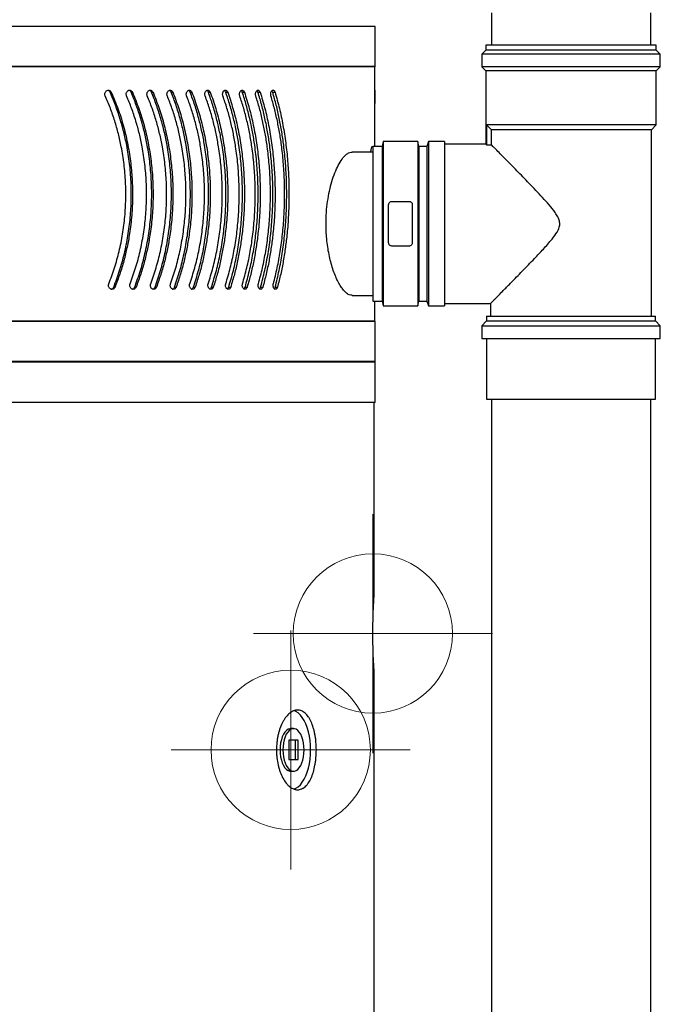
# Model space of a CAD drawing. Header units: millimetres. Extents: x -4127 to -3135, y -2875 to -899.
# Tile 3 of 7: x -3631 to -3229, y -1887 to -1269. Entities that reach past the tile are written whole.
import ezdxf

# ---------------------------------------------------------------- set-up
doc = ezdxf.new("R2010")
doc.units = ezdxf.units.MM
doc.header["$PDSIZE"] = -1

# ---------------------------------------------------------------- blocks, each defined once
blk = doc.blocks.new('Block4')
at = {"color": 7, "linetype": 'Continuous', "lineweight": 0}
for p, q in [((-6347.6, -1580.34), (-6347.6, -1730.34)), ((-6422.6, -1655.34), (-6272.6, -1655.34))]:
    blk.add_line(p, q, dxfattribs=at)
blk.add_circle((-6347.6, -1655.34), 50, dxfattribs=at)
blk.add_point((-6347.6, -1655.34), dxfattribs=at)
blk = doc.blocks.new('Block5')
at = {"color": 7, "linetype": 'Continuous'}
blk.add_blockref('Block4', (6347.6, 1655.34), dxfattribs=at)

msp = doc.modelspace()

# ---------------------------------------------------------------- linework, layer by layer
at = {"color": 7, "linetype": 'Continuous', "lineweight": 30}
for p, q in [((-3334.75, -1265.08), (-3334.75, -1285.32)), ((-3234.75, -1285.32), (-3234.75, -1265.08)), ((-3407.75, -1273.48), (-4126.75, -1273.48)), ((-3407.75, -1298.68), (-3407.75, -1273.48)), ((-3338.25, -1288.32), (-3340.75, -1290.82)), ((-3340.75, -1290.82), (-3340.75, -1298.82)), ((-3284.75, -1290.82), (-3340.75, -1290.82)), ((-3338.25, -1285.32), (-3338.25, -1288.32)), ((-3284.75, -1285.32), (-3338.25, -1285.32)), ((-3284.75, -1288.32), (-3338.25, -1288.32)), ((-3231.25, -1285.32), (-3284.75, -1285.32)), ((-3231.25, -1288.32), (-3284.75, -1288.32)), ((-3228.75, -1290.82), (-3284.75, -1290.82)), ((-3231.25, -1288.32), (-3231.25, -1285.32)), ((-3228.75, -1290.82), (-3231.25, -1288.32)), ((-3228.75, -1298.82), (-3228.75, -1290.82)), ((-3407.75, -1298.68), (-4126.75, -1298.68)), ((-3407.95, -1298.88), (-4126.55, -1298.88)), ((-3407.95, -1298.88), (-3407.75, -1298.68)), ((-3407.95, -1316.3), (-3407.95, -1298.88)), ((-3340.75, -1298.82), (-3338.25, -1301.32)), ((-3284.75, -1298.82), (-3340.75, -1298.82)), ((-3338.25, -1301.32), (-3338.25, -1347.39)), ((-3284.75, -1301.32), (-3338.25, -1301.32)), ((-3228.75, -1298.82), (-3284.75, -1298.82)), ((-3231.25, -1301.32), (-3284.75, -1301.32)), ((-3231.25, -1301.32), (-3228.75, -1298.82)), ((-3231.25, -1335.32), (-3231.25, -1301.32)), ((-3574.03, -1314.84), (-3573.27, -1314.84)), ((-3560.82, -1314.84), (-3559.97, -1314.84)), ((-3548.02, -1314.84), (-3547.09, -1314.84)), ((-3535.66, -1314.84), (-3534.65, -1314.84)), ((-3523.76, -1314.84), (-3522.67, -1314.84)), ((-3512.34, -1314.84), (-3511.18, -1314.84)), ((-3501.43, -1314.84), (-3500.2, -1314.84)), ((-3491.05, -1314.84), (-3489.75, -1314.84)), ((-3481.22, -1314.84), (-3479.85, -1314.84)), ((-3471.96, -1314.84), (-3470.52, -1314.84)), ((-3407.95, -1314.84), (-3407.97, -1321.78)), ((-3407.95, -1348.82), (-3407.95, -1328.3)), ((-3231.25, -1335.32), (-3337.72, -1335.32)), ((-3337.72, -1335.32), (-3334.69, -1338.32)), ((-3337.72, -1335.32), (-3337.72, -1347.88)), ((-3234.25, -1338.32), (-3334.69, -1338.32)), ((-3334.69, -1347.88), (-3334.69, -1338.32)), ((-3234.25, -1338.32), (-3231.25, -1335.32)), ((-3234.25, -1455.32), (-3234.25, -1338.32)), ((-3402.72, -1345.82), (-3403.25, -1348.82)), ((-3380.87, -1345.82), (-3402.72, -1345.82)), ((-3402.72, -1345.82), (-3402.72, -1448.82)), ((-3380.34, -1348.82), (-3380.87, -1345.82)), ((-3380.87, -1345.82), (-3380.87, -1448.82)), ((-3374.25, -1345.82), (-3375.34, -1348.82)), ((-3364.25, -1345.82), (-3374.25, -1345.82)), ((-3374.25, -1345.82), (-3374.25, -1448.82)), ((-3364.25, -1345.82), (-3364.25, -1448.82)), ((-3409.25, -1352.32), (-3422.16, -1352.32)), ((-3409.25, -1349.07), (-3409.66, -1349.07)), ((-3403.25, -1348.82), (-3409.25, -1348.82)), ((-3409.25, -1348.82), (-3409.25, -1445.82)), ((-3403.25, -1348.82), (-3403.25, -1445.82)), ((-3375.34, -1348.82), (-3380.34, -1348.82)), ((-3380.34, -1348.82), (-3380.34, -1445.82)), ((-3375.34, -1348.82), (-3375.34, -1445.82)), ((-3338.18, -1347.32), (-3364.25, -1347.32)), ((-3337.72, -1347.88), (-3334.69, -1347.88)), ((-3397.22, -1383.32), (-3386.37, -1383.32)), ((-3399.22, -1409.32), (-3399.22, -1385.32)), ((-3384.37, -1385.32), (-3384.37, -1409.32)), ((-3386.37, -1411.32), (-3397.22, -1411.32)), ((-3571.71, -1437.06), (-3570.94, -1437.06)), ((-3558.57, -1437.06), (-3557.72, -1437.06)), ((-3545.84, -1437.06), (-3544.92, -1437.06)), ((-3533.56, -1437.06), (-3532.55, -1437.06)), ((-3521.74, -1437.06), (-3520.65, -1437.06)), ((-3510.41, -1437.06), (-3509.25, -1437.06)), ((-3499.59, -1437.06), (-3498.36, -1437.06)), ((-3489.3, -1437.06), (-3488, -1437.06)), ((-3479.57, -1437.06), (-3478.19, -1437.06)), ((-3470.41, -1437.06), (-3468.97, -1437.06)), ((-3422.16, -1442.32), (-3409.25, -1442.32)), ((-3409.25, -1445.82), (-3403.25, -1445.82)), ((-3407.95, -1458.48), (-3407.95, -1445.82)), ((-3403.25, -1445.82), (-3402.72, -1448.82)), ((-3380.87, -1448.82), (-3380.34, -1445.82)), ((-3380.34, -1445.82), (-3375.34, -1445.82)), ((-3375.34, -1445.82), (-3374.25, -1448.82)), ((-3402.72, -1448.82), (-3380.87, -1448.82)), ((-3374.25, -1448.82), (-3364.25, -1448.82)), ((-3364.25, -1447.32), (-3335.16, -1447.32)), ((-3335.25, -1447.23), (-3335.25, -1455.32)), ((-3337.75, -1455.32), (-3337.75, -1458.32)), ((-3337.75, -1455.32), (-3231.75, -1455.32)), ((-3231.75, -1458.32), (-3231.75, -1455.32)), ((-3407.75, -1458.68), (-4126.75, -1458.68)), ((-3407.95, -1458.48), (-4126.55, -1458.48)), ((-3407.75, -1458.68), (-3407.95, -1458.48)), ((-3407.75, -1483.88), (-3407.75, -1458.68)), ((-3337.75, -1458.32), (-3340.75, -1461.32)), ((-3340.75, -1461.32), (-3340.75, -1469.32)), ((-3340.75, -1461.32), (-3228.75, -1461.32)), ((-3337.75, -1458.32), (-3231.75, -1458.32)), ((-3228.75, -1461.32), (-3231.75, -1458.32)), ((-3228.75, -1469.32), (-3228.75, -1461.32)), ((-3340.75, -1469.32), (-3228.75, -1469.32)), ((-3337.75, -1469.32), (-3337.75, -1507.32)), ((-3231.75, -1507.32), (-3231.75, -1469.32)), ((-3407.75, -1483.88), (-4126.75, -1483.88)), ((-3407.75, -1484.28), (-4126.75, -1484.28)), ((-3407.95, -1484.08), (-4126.55, -1484.08)), ((-3407.95, -1484.08), (-3407.75, -1483.88)), ((-3407.75, -1484.28), (-3407.95, -1484.08)), ((-3407.75, -1509.48), (-3407.75, -1484.28)), ((-3337.75, -1507.32), (-3231.75, -1507.32)), ((-3334.75, -1507.32), (-3334.75, -2479.12)), ((-3234.75, -2479.12), (-3234.75, -1507.32)), ((-3407.75, -1509.48), (-4126.75, -1509.48)), ((-3408.25, -1629.51), (-3408.25, -1509.48)), ((-3408.25, -2369.28), (-3408.25, -1679.41)), ((-3458.95, -1714.18), (-3460.68, -1714.18)), ((-3461.95, -1721.52), (-3461.95, -1733.52)), ((-3455.95, -1721.52), (-3461.95, -1721.52)), ((-3457.68, -1733.52), (-3457.68, -1721.52)), ((-3455.95, -1733.52), (-3455.95, -1721.52)), ((-3461.95, -1733.52), (-3455.95, -1733.52)), ((-3460.68, -1740.85), (-3458.95, -1740.85))]:
    msp.add_line(p, q, dxfattribs=at)
at = {"color": 7, "linetype": 'Continuous', "lineweight": 30, "flags": 128}
for points in [[(-3448.18, -1727.52), (-3448.27, -1724.56), (-3448.53, -1721.65), (-3448.96, -1718.81), (-3449.56, -1716.1), (-3450.31, -1713.55), (-3451.21, -1711.2), (-3452.24, -1709.07), (-3453.39, -1707.21), (-3454.64, -1705.63), (-3455.98, -1704.35), (-3457.38, -1703.4), (-3458.56, -1702.88)], [(-3460.68, -1714.18), (-3461.23, -1714.23), (-3462.32, -1714.59), (-3463.36, -1715.31), (-3464.33, -1716.36), (-3465.2, -1717.71), (-3465.94, -1719.33), (-3466.54, -1721.17), (-3466.99, -1723.19), (-3467.26, -1725.32), (-3467.35, -1727.52), (-3467.26, -1729.71), (-3466.99, -1731.85), (-3466.54, -1733.87), (-3465.94, -1735.71), (-3465.2, -1737.33), (-3464.33, -1738.68), (-3463.36, -1739.73), (-3462.32, -1740.45), (-3461.23, -1740.81), (-3460.68, -1740.85)], [(-3452.28, -1727.52), (-3452.37, -1725.32), (-3452.64, -1723.19), (-3453.08, -1721.17), (-3453.69, -1719.33), (-3454.43, -1717.71), (-3455.3, -1716.36), (-3456.27, -1715.31), (-3457.31, -1714.59), (-3458.4, -1714.23), (-3459.5, -1714.23), (-3460.58, -1714.59), (-3461.63, -1715.31), (-3462.59, -1716.36), (-3463.46, -1717.71), (-3464.21, -1719.33), (-3464.81, -1721.17), (-3465.25, -1723.19), (-3465.52, -1725.32), (-3465.61, -1727.52), (-3465.52, -1729.71), (-3465.25, -1731.85), (-3464.81, -1733.87), (-3464.21, -1735.71), (-3463.46, -1737.33), (-3462.59, -1738.68), (-3461.63, -1739.73), (-3460.58, -1740.45), (-3459.5, -1740.81), (-3458.4, -1740.81), (-3457.31, -1740.45), (-3456.27, -1739.73), (-3455.3, -1738.68), (-3454.43, -1737.33), (-3453.69, -1735.71), (-3453.08, -1733.87), (-3452.64, -1731.85), (-3452.37, -1729.71), (-3452.28, -1727.52)], [(-3458.64, -1752.18), (-3457.38, -1751.63), (-3455.98, -1750.69), (-3454.64, -1749.41), (-3453.39, -1747.83), (-3452.24, -1745.96), (-3451.21, -1743.84), (-3450.31, -1741.49), (-3449.56, -1738.93), (-3448.96, -1736.22), (-3448.53, -1733.39), (-3448.27, -1730.48), (-3448.18, -1727.52)]]:
    msp.add_lwpolyline(points, dxfattribs=at)
at = {"color": 7, "linetype": 'Continuous', "lineweight": 30}
for points, knots in [([(-3577.07, -1317.16), (-3577.08, -1317.13), (-3577.21, -1316.85), (-3577.35, -1316.26), (-3577.3, -1315.42), (-3577.02, -1314.64), (-3576.53, -1314.01), (-3575.9, -1313.59), (-3575.17, -1313.45), (-3574.44, -1313.59), (-3573.79, -1314.02), (-3573.43, -1314.49), (-3573.29, -1314.79), (-3573.27, -1314.84)], [0, 0, 0, 0, 0.013574, 0.120088, 0.225389, 0.330337, 0.43593, 0.542902, 0.651474, 0.761217, 0.871139, 0.98006, 1, 1, 1, 1]), ([(-3574.03, -1314.84), (-3574.16, -1314.6), (-3574.43, -1314.13), (-3574.98, -1313.69), (-3575.38, -1313.61), (-3575.54, -1313.57)], [0, 0, 0, 0, 0.372717, 0.745201, 1, 1, 1, 1]), ([(-3571.71, -1437.06), (-3570.43, -1433.64), (-3567.86, -1426.8), (-3564.92, -1416.02), (-3562.68, -1404.88), (-3561.25, -1393.55), (-3560.62, -1382.22), (-3560.76, -1370.87), (-3561.7, -1359.45), (-3563.33, -1348.96), (-3565.41, -1339.54), (-3567.78, -1331.13), (-3570.6, -1322.85), (-3572.89, -1317.51), (-3574.03, -1314.84)], [0, 0, 0, 0, 0.088569, 0.177138, 0.268243, 0.359349, 0.447935, 0.536522, 0.627729, 0.718938, 0.788603, 0.858267, 0.929133, 1, 1, 1, 1]), ([(-3573.27, -1314.84), (-3571.85, -1318.19), (-3569.01, -1324.9), (-3565.65, -1335.55), (-3562.99, -1346.58), (-3561.13, -1357.86), (-3560.08, -1369.17), (-3559.81, -1380.56), (-3560.35, -1392.05), (-3561.59, -1402.62), (-3563.32, -1412.11), (-3565.37, -1420.58), (-3567.85, -1428.94), (-3569.91, -1434.35), (-3570.94, -1437.06)], [0, 0, 0, 0, 0.088826, 0.177651, 0.269015, 0.360379, 0.449223, 0.538068, 0.629557, 0.721047, 0.790193, 0.859339, 0.929669, 1, 1, 1, 1]), ([(-3563.67, -1317.16), (-3563.68, -1317.13), (-3563.8, -1316.85), (-3563.93, -1316.26), (-3563.89, -1315.42), (-3563.62, -1314.64), (-3563.15, -1314.01), (-3562.53, -1313.59), (-3561.82, -1313.45), (-3561.11, -1313.59), (-3560.48, -1314.02), (-3560.13, -1314.49), (-3560, -1314.79), (-3559.97, -1314.84)], [0, 0, 0, 0, 0.013573, 0.120088, 0.225389, 0.330336, 0.435931, 0.542901, 0.651474, 0.761219, 0.871139, 0.980061, 1, 1, 1, 1]), ([(-3560.82, -1314.84), (-3560.95, -1314.6), (-3561.21, -1314.13), (-3561.73, -1313.7), (-3562.1, -1313.62), (-3562.24, -1313.58)], [0, 0, 0, 0, 0.381868, 0.763497, 1, 1, 1, 1]), ([(-3558.57, -1437.06), (-3557.33, -1433.64), (-3554.84, -1426.8), (-3551.99, -1416.02), (-3549.82, -1404.88), (-3548.44, -1393.55), (-3547.83, -1382.22), (-3547.96, -1370.87), (-3548.88, -1359.45), (-3550.45, -1348.96), (-3552.46, -1339.54), (-3554.76, -1331.13), (-3557.5, -1322.85), (-3559.71, -1317.51), (-3560.82, -1314.84)], [0, 0, 0, 0, 0.088569, 0.177138, 0.268243, 0.359349, 0.447935, 0.536522, 0.627729, 0.718938, 0.788603, 0.858267, 0.929133, 1, 1, 1, 1]), ([(-3559.97, -1314.84), (-3558.6, -1318.19), (-3555.85, -1324.9), (-3552.59, -1335.55), (-3550.01, -1346.58), (-3548.22, -1357.86), (-3547.2, -1369.17), (-3546.94, -1380.56), (-3547.45, -1392.05), (-3548.66, -1402.62), (-3550.34, -1412.11), (-3552.31, -1420.58), (-3554.73, -1428.94), (-3556.72, -1434.35), (-3557.72, -1437.06)], [0, 0, 0, 0, 0.088826, 0.177651, 0.269015, 0.360379, 0.449223, 0.538068, 0.629557, 0.721047, 0.790193, 0.859339, 0.929669, 1, 1, 1, 1]), ([(-3550.67, -1317.16), (-3550.68, -1317.13), (-3550.8, -1316.85), (-3550.93, -1316.26), (-3550.88, -1315.42), (-3550.62, -1314.64), (-3550.16, -1314.01), (-3549.56, -1313.59), (-3548.88, -1313.45), (-3548.19, -1313.59), (-3547.59, -1314.02), (-3547.25, -1314.49), (-3547.12, -1314.79), (-3547.09, -1314.84)], [0, 0, 0, 0, 0.013573, 0.120088, 0.225389, 0.330336, 0.43593, 0.542901, 0.651473, 0.761217, 0.871138, 0.980059, 1, 1, 1, 1]), ([(-3548.02, -1314.84), (-3548.15, -1314.6), (-3548.4, -1314.13), (-3548.89, -1313.71), (-3549.23, -1313.63), (-3549.35, -1313.6)], [0, 0, 0, 0, 0.392115, 0.783988, 1, 1, 1, 1]), ([(-3545.84, -1437.06), (-3544.64, -1433.64), (-3542.24, -1426.8), (-3539.49, -1416.02), (-3537.4, -1404.88), (-3536.06, -1393.55), (-3535.47, -1382.22), (-3535.6, -1370.87), (-3536.48, -1359.45), (-3538, -1348.96), (-3539.95, -1339.54), (-3542.16, -1331.13), (-3544.81, -1322.85), (-3546.95, -1317.51), (-3548.02, -1314.84)], [0, 0, 0, 0, 0.088569, 0.177138, 0.268243, 0.359349, 0.447935, 0.536522, 0.627729, 0.718938, 0.788603, 0.858267, 0.929133, 1, 1, 1, 1]), ([(-3547.09, -1314.84), (-3545.76, -1318.19), (-3543.1, -1324.9), (-3539.96, -1335.55), (-3537.47, -1346.58), (-3535.73, -1357.86), (-3534.75, -1369.17), (-3534.5, -1380.56), (-3535, -1392.05), (-3536.16, -1402.62), (-3537.78, -1412.11), (-3539.69, -1420.58), (-3542.02, -1428.94), (-3543.95, -1434.35), (-3544.92, -1437.06)], [0, 0, 0, 0, 0.088826, 0.177651, 0.269015, 0.360379, 0.449224, 0.538068, 0.629557, 0.721047, 0.790193, 0.859339, 0.929669, 1, 1, 1, 1]), ([(-3538.1, -1317.16), (-3538.11, -1317.13), (-3538.23, -1316.85), (-3538.35, -1316.26), (-3538.31, -1315.42), (-3538.05, -1314.64), (-3537.61, -1314.01), (-3537.04, -1313.59), (-3536.38, -1313.45), (-3535.71, -1313.59), (-3535.13, -1314.02), (-3534.8, -1314.49), (-3534.67, -1314.79), (-3534.65, -1314.84)], [0, 0, 0, 0, 0.013574, 0.120089, 0.225389, 0.330337, 0.435931, 0.542902, 0.651475, 0.761217, 0.87114, 0.980061, 1, 1, 1, 1]), ([(-3535.66, -1314.84), (-3535.78, -1314.6), (-3536.02, -1314.14), (-3536.48, -1313.72), (-3536.8, -1313.64), (-3536.9, -1313.61)], [0, 0, 0, 0, 0.403725, 0.807194, 1, 1, 1, 1]), ([(-3533.56, -1437.06), (-3532.4, -1433.64), (-3530.09, -1426.8), (-3527.44, -1416.02), (-3525.43, -1404.88), (-3524.14, -1393.55), (-3523.58, -1382.22), (-3523.7, -1370.87), (-3524.55, -1359.45), (-3526.01, -1348.96), (-3527.88, -1339.54), (-3530.02, -1331.13), (-3532.56, -1322.85), (-3534.63, -1317.51), (-3535.66, -1314.84)], [0, 0, 0, 0, 0.088569, 0.177138, 0.268243, 0.359349, 0.447935, 0.536522, 0.627729, 0.718938, 0.788603, 0.858267, 0.929133, 1, 1, 1, 1]), ([(-3534.65, -1314.84), (-3533.37, -1318.19), (-3530.8, -1324.9), (-3527.78, -1335.55), (-3525.38, -1346.58), (-3523.71, -1357.86), (-3522.77, -1369.17), (-3522.53, -1380.56), (-3523.01, -1392.05), (-3524.12, -1402.62), (-3525.68, -1412.11), (-3527.52, -1420.58), (-3529.76, -1428.94), (-3531.62, -1434.35), (-3532.55, -1437.06)], [0, 0, 0, 0, 0.088826, 0.177651, 0.269015, 0.360379, 0.449223, 0.538068, 0.629557, 0.721047, 0.790193, 0.859339, 0.929669, 1, 1, 1, 1]), ([(-3525.99, -1317.16), (-3526, -1317.13), (-3526.11, -1316.85), (-3526.23, -1316.26), (-3526.19, -1315.42), (-3525.94, -1314.64), (-3525.52, -1314.01), (-3524.96, -1313.59), (-3524.33, -1313.45), (-3523.69, -1313.59), (-3523.13, -1314.02), (-3522.81, -1314.49), (-3522.69, -1314.79), (-3522.67, -1314.84)], [0, 0, 0, 0, 0.013574, 0.120088, 0.225389, 0.330337, 0.43593, 0.542903, 0.651473, 0.761219, 0.871138, 0.98006, 1, 1, 1, 1]), ([(-3523.76, -1314.84), (-3523.88, -1314.6), (-3524.11, -1314.14), (-3524.53, -1313.73), (-3524.82, -1313.65), (-3524.9, -1313.63)], [0, 0, 0, 0, 0.417019, 0.833784, 1, 1, 1, 1]), ([(-3521.74, -1437.06), (-3520.63, -1433.64), (-3518.41, -1426.8), (-3515.87, -1416.02), (-3513.94, -1404.88), (-3512.71, -1393.55), (-3512.17, -1382.22), (-3512.29, -1370.87), (-3513.1, -1359.45), (-3514.5, -1348.96), (-3516.29, -1339.54), (-3518.34, -1331.13), (-3520.78, -1322.85), (-3522.77, -1317.51), (-3523.76, -1314.84)], [0, 0, 0, 0, 0.088569, 0.177138, 0.268243, 0.359349, 0.447935, 0.536522, 0.627729, 0.718938, 0.788603, 0.858267, 0.929133, 1, 1, 1, 1]), ([(-3522.67, -1314.84), (-3521.44, -1318.19), (-3518.97, -1324.9), (-3516.07, -1335.55), (-3513.77, -1346.58), (-3512.18, -1357.86), (-3511.27, -1369.17), (-3511.04, -1380.56), (-3511.5, -1392.05), (-3512.57, -1402.62), (-3514.06, -1412.11), (-3515.82, -1420.58), (-3517.97, -1428.94), (-3519.76, -1434.35), (-3520.65, -1437.06)], [0, 0, 0, 0, 0.088826, 0.17765, 0.269015, 0.360378, 0.449223, 0.538068, 0.629557, 0.721047, 0.790193, 0.859339, 0.929669, 1, 1, 1, 1]), ([(-3514.36, -1317.16), (-3514.37, -1317.13), (-3514.47, -1316.85), (-3514.59, -1316.26), (-3514.55, -1315.42), (-3514.31, -1314.64), (-3513.91, -1314.01), (-3513.38, -1313.59), (-3512.77, -1313.45), (-3512.16, -1313.59), (-3511.62, -1314.02), (-3511.32, -1314.49), (-3511.2, -1314.79), (-3511.18, -1314.84)], [0, 0, 0, 0, 0.013575, 0.120089, 0.225389, 0.330336, 0.435931, 0.542902, 0.651475, 0.761218, 0.871137, 0.98006, 1, 1, 1, 1]), ([(-3512.34, -1314.84), (-3512.45, -1314.6), (-3512.68, -1314.14), (-3513.07, -1313.74), (-3513.32, -1313.67), (-3513.38, -1313.65)], [0, 0, 0, 0, 0.435105, 0.869931, 1, 1, 1, 1]), ([(-3510.41, -1437.06), (-3509.35, -1433.64), (-3507.22, -1426.8), (-3504.8, -1416.02), (-3502.96, -1404.88), (-3501.78, -1393.55), (-3501.27, -1382.22), (-3501.38, -1370.87), (-3502.16, -1359.45), (-3503.49, -1348.96), (-3505.2, -1339.54), (-3507.16, -1331.13), (-3509.49, -1322.85), (-3511.39, -1317.51), (-3512.34, -1314.84)], [0, 0, 0, 0, 0.088569, 0.177138, 0.268243, 0.359349, 0.447935, 0.536522, 0.627729, 0.718938, 0.788603, 0.858267, 0.929133, 1, 1, 1, 1]), ([(-3511.18, -1314.84), (-3510, -1318.19), (-3507.64, -1324.9), (-3504.86, -1335.55), (-3502.67, -1346.58), (-3501.15, -1357.86), (-3500.29, -1369.17), (-3500.07, -1380.56), (-3500.5, -1392.05), (-3501.52, -1402.62), (-3502.95, -1412.11), (-3504.63, -1420.58), (-3506.68, -1428.94), (-3508.39, -1434.35), (-3509.25, -1437.06)], [0, 0, 0, 0, 0.088826, 0.17765, 0.269015, 0.360378, 0.449223, 0.538068, 0.629557, 0.721047, 0.790193, 0.859339, 0.929669, 1, 1, 1, 1]), ([(-3503.23, -1317.16), (-3503.24, -1317.13), (-3503.34, -1316.85), (-3503.45, -1316.26), (-3503.41, -1315.42), (-3503.19, -1314.64), (-3502.8, -1314.01), (-3502.29, -1313.59), (-3501.71, -1313.45), (-3501.13, -1313.59), (-3500.61, -1314.02), (-3500.33, -1314.49), (-3500.22, -1314.79), (-3500.2, -1314.84)], [0, 0, 0, 0, 0.013574, 0.120089, 0.22539, 0.330338, 0.435932, 0.542902, 0.651473, 0.761217, 0.871139, 0.980062, 1, 1, 1, 1]), ([(-3501.43, -1314.84), (-3501.54, -1314.6), (-3501.75, -1314.14), (-3502.1, -1313.76), (-3502.31, -1313.69), (-3502.33, -1313.68)], [0, 0, 0, 0, 0.4672138, 0.9341354, 1, 1, 1, 1]), ([(-3499.59, -1437.06), (-3498.58, -1433.64), (-3496.55, -1426.8), (-3494.25, -1416.02), (-3492.5, -1404.88), (-3491.38, -1393.55), (-3490.89, -1382.22), (-3491, -1370.87), (-3491.74, -1359.45), (-3493, -1348.96), (-3494.63, -1339.54), (-3496.49, -1331.13), (-3498.71, -1322.85), (-3500.53, -1317.51), (-3501.43, -1314.84)], [0, 0, 0, 0, 0.088569, 0.177138, 0.268243, 0.359349, 0.447935, 0.536522, 0.627729, 0.718938, 0.788603, 0.858267, 0.929133, 1, 1, 1, 1]), ([(-3500.2, -1314.84), (-3499.07, -1318.19), (-3496.82, -1324.9), (-3494.18, -1335.55), (-3492.09, -1346.58), (-3490.65, -1357.86), (-3489.83, -1369.17), (-3489.62, -1380.56), (-3490.03, -1392.05), (-3491, -1402.62), (-3492.36, -1412.11), (-3493.96, -1420.58), (-3495.91, -1428.94), (-3497.54, -1434.35), (-3498.36, -1437.06)], [0, 0, 0, 0, 0.088826, 0.177651, 0.269015, 0.360379, 0.449224, 0.538068, 0.629557, 0.721047, 0.790193, 0.859339, 0.929669, 1, 1, 1, 1]), ([(-3492.63, -1317.16), (-3492.64, -1317.13), (-3492.73, -1316.85), (-3492.84, -1316.26), (-3492.8, -1315.42), (-3492.59, -1314.64), (-3492.22, -1314.01), (-3491.73, -1313.59), (-3491.18, -1313.45), (-3490.63, -1313.59), (-3490.14, -1314.02), (-3489.87, -1314.49), (-3489.76, -1314.79), (-3489.75, -1314.84)], [0, 0, 0, 0, 0.013574, 0.120089, 0.22539, 0.330338, 0.435932, 0.542901, 0.651475, 0.761217, 0.871138, 0.98006, 1, 1, 1, 1]), ([(-3491.05, -1314.84), (-3491.15, -1314.6), (-3491.35, -1314.12), (-3491.66, -1313.85), (-3491.82, -1313.72)], [0, 0, 0, 0, 0.506622, 1, 1, 1, 1]), ([(-3489.3, -1437.06), (-3488.34, -1433.64), (-3486.42, -1426.8), (-3484.24, -1416.02), (-3482.59, -1404.88), (-3481.53, -1393.55), (-3481.07, -1382.22), (-3481.17, -1370.87), (-3481.87, -1359.45), (-3483.06, -1348.96), (-3484.6, -1339.54), (-3486.37, -1331.13), (-3488.47, -1322.85), (-3490.19, -1317.51), (-3491.05, -1314.84)], [0, 0, 0, 0, 0.088569, 0.177138, 0.268243, 0.359349, 0.447935, 0.536522, 0.627729, 0.718938, 0.788602, 0.858267, 0.929133, 1, 1, 1, 1]), ([(-3489.75, -1314.84), (-3488.68, -1318.19), (-3486.54, -1324.9), (-3484.04, -1335.55), (-3482.07, -1346.58), (-3480.7, -1357.86), (-3479.93, -1369.17), (-3479.73, -1380.56), (-3480.12, -1392.05), (-3481.03, -1402.62), (-3482.31, -1412.11), (-3483.83, -1420.58), (-3485.68, -1428.94), (-3487.22, -1434.35), (-3488, -1437.06)], [0, 0, 0, 0, 0.088826, 0.177651, 0.269015, 0.360379, 0.449223, 0.538068, 0.629557, 0.721047, 0.790193, 0.859339, 0.929669, 1, 1, 1, 1]), ([(-3482.57, -1317.16), (-3482.58, -1317.13), (-3482.67, -1316.85), (-3482.77, -1316.26), (-3482.73, -1315.42), (-3482.53, -1314.64), (-3482.18, -1314.01), (-3481.73, -1313.59), (-3481.21, -1313.45), (-3480.68, -1313.59), (-3480.22, -1314.02), (-3479.96, -1314.49), (-3479.86, -1314.79), (-3479.85, -1314.84)], [0, 0, 0, 0, 0.013574, 0.120088, 0.225389, 0.330337, 0.435931, 0.542902, 0.651473, 0.761218, 0.871139, 0.98006, 1, 1, 1, 1]), ([(-3481.22, -1314.84), (-3481.31, -1314.59), (-3481.48, -1314.15), (-3481.76, -1313.9), (-3481.88, -1313.79)], [0, 0, 0, 0, 0.548036, 1, 1, 1, 1]), ([(-3479.57, -1437.06), (-3478.66, -1433.64), (-3476.85, -1426.8), (-3474.8, -1416.02), (-3473.24, -1404.88), (-3472.25, -1393.55), (-3471.82, -1382.22), (-3471.91, -1370.87), (-3472.57, -1359.45), (-3473.69, -1348.96), (-3475.14, -1339.54), (-3476.8, -1331.13), (-3478.78, -1322.85), (-3480.41, -1317.51), (-3481.22, -1314.84)], [0, 0, 0, 0, 0.088569, 0.177138, 0.268243, 0.359349, 0.447935, 0.536522, 0.627729, 0.718938, 0.788603, 0.858267, 0.929133, 1, 1, 1, 1]), ([(-3479.85, -1314.84), (-3478.84, -1318.19), (-3476.82, -1324.9), (-3474.46, -1335.55), (-3472.6, -1346.58), (-3471.32, -1357.86), (-3470.59, -1369.17), (-3470.41, -1380.56), (-3470.77, -1392.05), (-3471.63, -1402.62), (-3472.84, -1412.11), (-3474.26, -1420.58), (-3476.01, -1428.94), (-3477.47, -1434.35), (-3478.19, -1437.06)], [0, 0, 0, 0, 0.088826, 0.177651, 0.269015, 0.360379, 0.449223, 0.538068, 0.629557, 0.721047, 0.790193, 0.859339, 0.929669, 1, 1, 1, 1]), ([(-3473.08, -1317.16), (-3473.14, -1316.9), (-3473.26, -1316.38), (-3473.25, -1315.53), (-3473.08, -1314.74), (-3472.77, -1314.09), (-3472.35, -1313.64), (-3471.87, -1313.45), (-3471.37, -1313.55), (-3470.92, -1313.94), (-3470.65, -1314.43), (-3470.54, -1314.76), (-3470.52, -1314.84)], [0, 0, 0, 0, 0.105221, 0.210466, 0.315401, 0.420849, 0.527595, 0.635951, 0.745577, 0.855543, 0.964673, 1, 1, 1, 1]), ([(-3471.96, -1314.84), (-3472.04, -1314.59), (-3472.19, -1314.19), (-3472.42, -1313.96), (-3472.51, -1313.87)], [0, 0, 0, 0, 0.603177, 1, 1, 1, 1]), ([(-3470.41, -1437.06), (-3469.56, -1433.64), (-3467.86, -1426.8), (-3465.94, -1416.02), (-3464.48, -1404.88), (-3463.56, -1393.55), (-3463.15, -1382.22), (-3463.24, -1370.87), (-3463.85, -1359.45), (-3464.9, -1348.96), (-3466.25, -1339.54), (-3467.81, -1331.13), (-3469.67, -1322.85), (-3471.19, -1317.51), (-3471.96, -1314.84)], [0, 0, 0, 0, 0.088569, 0.177138, 0.268243, 0.359349, 0.447935, 0.536522, 0.627729, 0.718938, 0.788603, 0.858267, 0.929133, 1, 1, 1, 1]), ([(-3470.52, -1314.84), (-3469.57, -1318.19), (-3467.68, -1324.9), (-3465.47, -1335.55), (-3463.73, -1346.58), (-3462.53, -1357.86), (-3461.85, -1369.17), (-3461.68, -1380.56), (-3462.02, -1392.05), (-3462.82, -1402.62), (-3463.95, -1412.11), (-3465.28, -1420.58), (-3466.92, -1428.94), (-3468.28, -1434.35), (-3468.97, -1437.06)], [0, 0, 0, 0, 0.088826, 0.177651, 0.269015, 0.360378, 0.449223, 0.538068, 0.629557, 0.721047, 0.790193, 0.859339, 0.929669, 1, 1, 1, 1]), ([(-3407.99, -1317.16), (-3407.99, -1317.13), (-3407.99, -1316.85), (-3407.99, -1316.26), (-3407.99, -1315.42), (-3407.99, -1314.64), (-3407.98, -1314.01), (-3407.97, -1313.59), (-3407.96, -1313.45), (-3407.96, -1313.59), (-3407.95, -1314.02), (-3407.95, -1314.49), (-3407.95, -1314.79), (-3407.95, -1314.84)], [0, 0, 0, 0, 0.013574, 0.120089, 0.225389, 0.330337, 0.435931, 0.542902, 0.651474, 0.761218, 0.871138, 0.98006, 1, 1, 1, 1]), ([(-3574.82, -1434.94), (-3573.57, -1431.63), (-3571.08, -1425.03), (-3568.22, -1414.6), (-3566.05, -1403.85), (-3564.66, -1392.9), (-3564.06, -1381.96), (-3564.2, -1370.99), (-3565.14, -1359.96), (-3566.72, -1349.86), (-3568.75, -1340.81), (-3571.04, -1332.75), (-3573.77, -1324.83), (-3575.97, -1319.71), (-3577.07, -1317.16)], [0, 0, 0, 0, 0.088794, 0.177587, 0.268928, 0.360269, 0.449078, 0.537887, 0.629317, 0.720749, 0.789973, 0.859198, 0.929599, 1, 1, 1, 1]), ([(-3561.48, -1434.94), (-3560.27, -1431.63), (-3557.85, -1425.03), (-3555.08, -1414.6), (-3552.97, -1403.85), (-3551.63, -1392.9), (-3551.04, -1381.96), (-3551.19, -1370.99), (-3552.09, -1359.96), (-3553.63, -1349.86), (-3555.59, -1340.81), (-3557.82, -1332.75), (-3560.46, -1324.83), (-3562.6, -1319.71), (-3563.67, -1317.16)], [0, 0, 0, 0, 0.088794, 0.177587, 0.268928, 0.360269, 0.449078, 0.537887, 0.629317, 0.720749, 0.789973, 0.859198, 0.929599, 1, 1, 1, 1]), ([(-3548.55, -1434.94), (-3547.38, -1431.63), (-3545.04, -1425.03), (-3542.36, -1414.6), (-3540.33, -1403.85), (-3539.03, -1392.9), (-3538.46, -1381.96), (-3538.6, -1370.99), (-3539.47, -1359.96), (-3540.96, -1349.86), (-3542.86, -1340.81), (-3545.01, -1332.75), (-3547.56, -1324.83), (-3549.63, -1319.71), (-3550.67, -1317.16)], [0, 0, 0, 0, 0.088794, 0.177587, 0.268928, 0.360269, 0.449078, 0.537887, 0.629317, 0.720749, 0.789973, 0.859198, 0.929599, 1, 1, 1, 1]), ([(-3536.06, -1434.94), (-3534.93, -1431.63), (-3532.67, -1425.03), (-3530.09, -1414.6), (-3528.13, -1403.85), (-3526.89, -1392.9), (-3526.34, -1381.96), (-3526.47, -1370.99), (-3527.31, -1359.96), (-3528.74, -1349.86), (-3530.57, -1340.81), (-3532.64, -1332.75), (-3535.11, -1324.83), (-3537.1, -1319.71), (-3538.1, -1317.16)], [0, 0, 0, 0, 0.088794, 0.177587, 0.268928, 0.360269, 0.449078, 0.537887, 0.629317, 0.720749, 0.789973, 0.859198, 0.929599, 1, 1, 1, 1]), ([(-3524.03, -1434.94), (-3522.94, -1431.63), (-3520.77, -1425.03), (-3518.29, -1414.6), (-3516.41, -1403.85), (-3515.22, -1392.9), (-3514.69, -1381.96), (-3514.82, -1370.99), (-3515.63, -1359.96), (-3517, -1349.86), (-3518.75, -1340.81), (-3520.74, -1332.75), (-3523.11, -1324.83), (-3525.03, -1319.71), (-3525.99, -1317.16)], [0, 0, 0, 0, 0.0887938, 0.1775872, 0.2689284, 0.360269, 0.4490782, 0.5378871, 0.6293171, 0.7207486, 0.7899729, 0.8591982, 0.9295986, 1, 1, 1, 1]), ([(-3512.48, -1434.94), (-3511.44, -1431.63), (-3509.36, -1425.03), (-3506.99, -1414.6), (-3505.19, -1403.85), (-3504.05, -1392.9), (-3503.55, -1381.96), (-3503.67, -1370.99), (-3504.44, -1359.96), (-3505.75, -1349.86), (-3507.43, -1340.81), (-3509.33, -1332.75), (-3511.6, -1324.83), (-3513.44, -1319.71), (-3514.36, -1317.16)], [0, 0, 0, 0, 0.088794, 0.177587, 0.268928, 0.360269, 0.449078, 0.537887, 0.629317, 0.720749, 0.789973, 0.859198, 0.929599, 1, 1, 1, 1]), ([(-3501.43, -1434.94), (-3500.44, -1431.63), (-3498.46, -1425.03), (-3496.2, -1414.6), (-3494.49, -1403.85), (-3493.41, -1392.9), (-3492.93, -1381.96), (-3493.05, -1370.99), (-3493.78, -1359.96), (-3495.02, -1349.86), (-3496.62, -1340.81), (-3498.43, -1332.75), (-3500.59, -1324.83), (-3502.35, -1319.71), (-3503.23, -1317.16)], [0, 0, 0, 0, 0.088794, 0.177587, 0.268928, 0.360269, 0.449078, 0.537887, 0.629317, 0.720749, 0.789973, 0.859198, 0.929599, 1, 1, 1, 1]), ([(-3490.92, -1434.94), (-3489.98, -1431.63), (-3488.1, -1425.03), (-3485.96, -1414.6), (-3484.34, -1403.85), (-3483.31, -1392.9), (-3482.86, -1381.96), (-3482.97, -1370.99), (-3483.66, -1359.96), (-3484.84, -1349.86), (-3486.35, -1340.81), (-3488.07, -1332.75), (-3490.12, -1324.83), (-3491.79, -1319.71), (-3492.63, -1317.16)], [0, 0, 0, 0, 0.0887937, 0.1775872, 0.2689284, 0.360269, 0.4490782, 0.5378871, 0.6293171, 0.7207486, 0.7899729, 0.8591982, 0.9295986, 1, 1, 1, 1]), ([(-3480.95, -1434.94), (-3480.07, -1431.63), (-3478.29, -1425.03), (-3476.27, -1414.6), (-3474.74, -1403.85), (-3473.77, -1392.9), (-3473.35, -1381.96), (-3473.45, -1370.99), (-3474.1, -1359.96), (-3475.22, -1349.86), (-3476.64, -1340.81), (-3478.26, -1332.75), (-3480.2, -1324.83), (-3481.78, -1319.71), (-3482.57, -1317.16)], [0, 0, 0, 0, 0.088794, 0.177587, 0.268928, 0.360269, 0.449078, 0.537887, 0.629317, 0.720749, 0.789973, 0.859198, 0.929599, 1, 1, 1, 1]), ([(-3471.56, -1434.94), (-3470.72, -1431.63), (-3469.05, -1425.03), (-3467.16, -1414.6), (-3465.73, -1403.85), (-3464.82, -1392.9), (-3464.43, -1381.96), (-3464.52, -1370.99), (-3465.13, -1359.96), (-3466.17, -1349.86), (-3467.51, -1340.81), (-3469.03, -1332.75), (-3470.85, -1324.83), (-3472.34, -1319.71), (-3473.08, -1317.16)], [0, 0, 0, 0, 0.088794, 0.177587, 0.268928, 0.360269, 0.449078, 0.537887, 0.629317, 0.720749, 0.789973, 0.859198, 0.929599, 1, 1, 1, 1]), ([(-3407.96, -1328.3), (-3407.95, -1327.15), (-3407.95, -1323.35), (-3407.97, -1319.7), (-3407.99, -1317.16)], [0, 0, 0, 0, 0.300557, 1, 1, 1, 1]), ([(-3438.51, -1397.32), (-3438.46, -1394.93), (-3438.36, -1390.16), (-3437.6, -1383.22), (-3436.43, -1376.7), (-3434.87, -1370.65), (-3433, -1365.25), (-3430.84, -1360.5), (-3428.49, -1356.68), (-3426.29, -1354.18), (-3424.39, -1352.86), (-3423.08, -1352.31), (-3422.36, -1352.38), (-3422.16, -1352.4)], [0, 0, 0, 0, 0.098222, 0.19646, 0.294479, 0.392529, 0.494674, 0.596846, 0.706774, 0.816707, 0.892941, 0.969417, 1, 1, 1, 1]), ([(-3409.66, -1349.08), (-3409.66, -1349.08), (-3409.74, -1349.01), (-3409.89, -1349.24), (-3410.13, -1349.77), (-3410.36, -1350.74), (-3410.52, -1351.6), (-3410.6, -1352.22), (-3410.61, -1352.32)], [0, 0, 0, 0, 0.007791, 0.244627, 0.481465, 0.719119, 0.956777, 1, 1, 1, 1]), ([(-3338.18, -1347.39), (-3338.19, -1347.38), (-3338.22, -1347.36), (-3337.9, -1347.69), (-3337.72, -1347.88)], [0, 0, 0, 0, 0.440074, 1, 1, 1, 1]), ([(-3335.16, -1447.23), (-3335.17, -1447.23), (-3335.18, -1447.25), (-3334.32, -1446.38), (-3332.78, -1444.82), (-3330.87, -1442.89), (-3328.84, -1440.83), (-3326.85, -1438.81), (-3324.66, -1436.59), (-3322.02, -1433.91), (-3318.93, -1430.75), (-3315.33, -1427.06), (-3311.55, -1423.17), (-3307.13, -1418.57), (-3302.11, -1413.22), (-3297.25, -1407.76), (-3293.78, -1403.18), (-3292.07, -1399.75), (-3291.7, -1396.89), (-3292.36, -1394.22), (-3293.76, -1391.64), (-3296.18, -1388.24), (-3299.52, -1384.26), (-3303.71, -1379.72), (-3307.9, -1375.27), (-3312.02, -1370.98), (-3315.98, -1366.9), (-3319.8, -1363), (-3323.42, -1359.3), (-3326.91, -1355.76), (-3330.1, -1352.53), (-3332.4, -1350.2), (-3333.91, -1348.68), (-3334.43, -1348.15), (-3334.69, -1347.88)], [0, 0, 0, 0, 0.022273, 0.059251, 0.093375, 0.128279, 0.15259, 0.176906, 0.201908, 0.226915, 0.26049, 0.294074, 0.328588, 0.363107, 0.410843, 0.45904, 0.489928, 0.509526, 0.523806, 0.538086, 0.555728, 0.573844, 0.609654, 0.645489, 0.682173, 0.718852, 0.754649, 0.790437, 0.827545, 0.864636, 0.905907, 0.948175, 0.97391, 1, 1, 1, 1]), ([(-3399.22, -1385.32), (-3399.2, -1385.09), (-3399.15, -1384.63), (-3398.79, -1384.02), (-3398.26, -1383.56), (-3397.7, -1383.35), (-3397.35, -1383.33), (-3397.22, -1383.32)], [0, 0, 0, 0, 0.223136, 0.446365, 0.667432, 0.881736, 1, 1, 1, 1]), ([(-3386.37, -1383.32), (-3386.15, -1383.34), (-3385.72, -1383.38), (-3385.13, -1383.71), (-3384.68, -1384.19), (-3384.42, -1384.76), (-3384.39, -1385.15), (-3384.37, -1385.32)], [0, 0, 0, 0, 0.205544, 0.410963, 0.620034, 0.836374, 1, 1, 1, 1]), ([(-3422.16, -1442.21), (-3422.76, -1442.17), (-3424.09, -1442.09), (-3426.09, -1440.62), (-3428.01, -1438.5), (-3429.67, -1436.08), (-3431.3, -1433.12), (-3432.86, -1429.64), (-3434.31, -1425.66), (-3435.58, -1421.33), (-3436.66, -1416.68), (-3437.51, -1411.81), (-3438.1, -1406.9), (-3438.45, -1402.05), (-3438.49, -1398.89), (-3438.51, -1397.32)], [0, 0, 0, 0, 0.086927, 0.196068, 0.271499, 0.347163, 0.422588, 0.498808, 0.575281, 0.65147, 0.72431, 0.79741, 0.870219, 0.935111, 1, 1, 1, 1]), ([(-3397.22, -1411.32), (-3397.44, -1411.3), (-3397.88, -1411.26), (-3398.47, -1410.93), (-3398.92, -1410.45), (-3399.18, -1409.88), (-3399.21, -1409.49), (-3399.22, -1409.32)], [0, 0, 0, 0, 0.205541, 0.4109401, 0.6200083, 0.8363749, 1, 1, 1, 1]), ([(-3384.37, -1409.32), (-3384.4, -1409.55), (-3384.44, -1410.01), (-3384.81, -1410.62), (-3385.34, -1411.07), (-3385.9, -1411.29), (-3386.25, -1411.31), (-3386.37, -1411.32)], [0, 0, 0, 0, 0.223165, 0.446357, 0.667443, 0.881729, 1, 1, 1, 1]), ([(-3570.94, -1437.06), (-3571.02, -1437.22), (-3571.21, -1437.63), (-3571.7, -1438.14), (-3572.37, -1438.47), (-3573.1, -1438.53), (-3573.82, -1438.3), (-3574.43, -1437.8), (-3574.85, -1437.09), (-3575.05, -1436.26), (-3575.02, -1435.52), (-3574.87, -1435.1), (-3574.82, -1434.94)], [0, 0, 0, 0, 0.071556, 0.177341, 0.285017, 0.394415, 0.504601, 0.614304, 0.722511, 0.82893, 0.934027, 1, 1, 1, 1]), ([(-3573.28, -1438.42), (-3573.16, -1438.41), (-3572.81, -1438.36), (-3572.28, -1437.97), (-3571.89, -1437.48), (-3571.74, -1437.14), (-3571.71, -1437.06)], [0, 0, 0, 0, 0.169391, 0.528983, 0.885066, 1, 1, 1, 1]), ([(-3557.72, -1437.06), (-3557.8, -1437.22), (-3557.98, -1437.63), (-3558.45, -1438.14), (-3559.1, -1438.47), (-3559.81, -1438.53), (-3560.51, -1438.3), (-3561.1, -1437.8), (-3561.52, -1437.09), (-3561.7, -1436.26), (-3561.67, -1435.52), (-3561.53, -1435.1), (-3561.48, -1434.94)], [0, 0, 0, 0, 0.071557, 0.177341, 0.285017, 0.394415, 0.504602, 0.614304, 0.722511, 0.82893, 0.934027, 1, 1, 1, 1]), ([(-3560.03, -1438.41), (-3559.94, -1438.4), (-3559.61, -1438.35), (-3559.12, -1437.97), (-3558.75, -1437.48), (-3558.6, -1437.14), (-3558.57, -1437.06)], [0, 0, 0, 0, 0.13982, 0.512216, 0.880975, 1, 1, 1, 1]), ([(-3544.92, -1437.06), (-3544.99, -1437.22), (-3545.17, -1437.63), (-3545.62, -1438.14), (-3546.25, -1438.47), (-3546.94, -1438.53), (-3547.61, -1438.3), (-3548.18, -1437.8), (-3548.59, -1437.09), (-3548.77, -1436.26), (-3548.74, -1435.52), (-3548.6, -1435.1), (-3548.55, -1434.94)], [0, 0, 0, 0, 0.071557, 0.177341, 0.285017, 0.394417, 0.504601, 0.614305, 0.722511, 0.82893, 0.934027, 1, 1, 1, 1]), ([(-3547.19, -1438.4), (-3547.12, -1438.39), (-3546.83, -1438.34), (-3546.38, -1437.97), (-3546.02, -1437.48), (-3545.88, -1437.14), (-3545.84, -1437.06)], [0, 0, 0, 0, 0.105892, 0.492973, 0.876281, 1, 1, 1, 1]), ([(-3532.55, -1437.06), (-3532.62, -1437.22), (-3532.8, -1437.63), (-3533.23, -1438.14), (-3533.84, -1438.47), (-3534.5, -1438.53), (-3535.15, -1438.3), (-3535.7, -1437.8), (-3536.09, -1437.09), (-3536.27, -1436.26), (-3536.24, -1435.52), (-3536.11, -1435.1), (-3536.06, -1434.94)], [0, 0, 0, 0, 0.071557, 0.17734, 0.285016, 0.394417, 0.504602, 0.614304, 0.722512, 0.82893, 0.934027, 1, 1, 1, 1]), ([(-3534.78, -1438.38), (-3534.75, -1438.37), (-3534.49, -1438.33), (-3534.08, -1437.97), (-3533.73, -1437.48), (-3533.59, -1437.14), (-3533.56, -1437.06)], [0, 0, 0, 0, 0.066435, 0.470595, 0.870821, 1, 1, 1, 1]), ([(-3520.65, -1437.06), (-3520.72, -1437.22), (-3520.89, -1437.63), (-3521.31, -1438.14), (-3521.89, -1438.47), (-3522.53, -1438.53), (-3523.15, -1438.3), (-3523.68, -1437.8), (-3524.06, -1437.09), (-3524.23, -1436.26), (-3524.2, -1435.52), (-3524.07, -1435.1), (-3524.03, -1434.94)], [0, 0, 0, 0, 0.071555, 0.17734, 0.285017, 0.394415, 0.504602, 0.614303, 0.722511, 0.82893, 0.934027, 1, 1, 1, 1]), ([(-3522.84, -1438.36), (-3522.83, -1438.36), (-3522.61, -1438.32), (-3522.24, -1437.96), (-3521.9, -1437.48), (-3521.77, -1437.14), (-3521.74, -1437.06)], [0, 0, 0, 0, 0.019741, 0.444119, 0.864362, 1, 1, 1, 1]), ([(-3509.25, -1437.06), (-3509.31, -1437.22), (-3509.47, -1437.63), (-3509.88, -1438.14), (-3510.43, -1438.47), (-3511.04, -1438.53), (-3511.64, -1438.3), (-3512.15, -1437.8), (-3512.51, -1437.09), (-3512.67, -1436.26), (-3512.64, -1435.52), (-3512.52, -1435.1), (-3512.48, -1434.94)], [0, 0, 0, 0, 0.071558, 0.17734, 0.285019, 0.394418, 0.504602, 0.614305, 0.722513, 0.82893, 0.934027, 1, 1, 1, 1]), ([(-3511.41, -1438.34), (-3511.23, -1438.22), (-3510.87, -1437.99), (-3510.56, -1437.48), (-3510.44, -1437.14), (-3510.41, -1437.06)], [0, 0, 0, 0, 0.420663, 0.858634, 1, 1, 1, 1]), ([(-3498.36, -1437.06), (-3498.42, -1437.22), (-3498.57, -1437.63), (-3498.95, -1438.14), (-3499.48, -1438.47), (-3500.07, -1438.53), (-3500.64, -1438.3), (-3501.12, -1437.8), (-3501.46, -1437.09), (-3501.62, -1436.26), (-3501.59, -1435.52), (-3501.48, -1435.1), (-3501.43, -1434.94)], [0, 0, 0, 0, 0.071557, 0.17734, 0.285017, 0.394415, 0.504602, 0.614305, 0.722511, 0.82893, 0.934027, 1, 1, 1, 1]), ([(-3500.5, -1438.3), (-3500.35, -1438.2), (-3500.02, -1437.97), (-3499.74, -1437.48), (-3499.62, -1437.14), (-3499.59, -1437.06)], [0, 0, 0, 0, 0.398294, 0.85318, 1, 1, 1, 1]), ([(-3488, -1437.06), (-3488.06, -1437.22), (-3488.2, -1437.63), (-3488.57, -1438.14), (-3489.07, -1438.47), (-3489.62, -1438.53), (-3490.16, -1438.3), (-3490.62, -1437.8), (-3490.95, -1437.09), (-3491.09, -1436.26), (-3491.07, -1435.52), (-3490.96, -1435.1), (-3490.92, -1434.94)], [0, 0, 0, 0, 0.071557, 0.177341, 0.285017, 0.394417, 0.504601, 0.614305, 0.722511, 0.82893, 0.934027, 1, 1, 1, 1]), ([(-3490.12, -1438.26), (-3489.99, -1438.17), (-3489.7, -1437.95), (-3489.44, -1437.48), (-3489.33, -1437.14), (-3489.3, -1437.06)], [0, 0, 0, 0, 0.371518, 0.846644, 1, 1, 1, 1]), ([(-3478.19, -1437.06), (-3478.25, -1437.22), (-3478.39, -1437.63), (-3478.73, -1438.14), (-3479.2, -1438.47), (-3479.73, -1438.53), (-3480.24, -1438.3), (-3480.67, -1437.8), (-3480.98, -1437.09), (-3481.12, -1436.26), (-3481.1, -1435.52), (-3480.99, -1435.1), (-3480.95, -1434.94)], [0, 0, 0, 0, 0.071556, 0.177339, 0.285016, 0.394415, 0.504601, 0.614304, 0.722511, 0.82893, 0.934027, 1, 1, 1, 1]), ([(-3480.27, -1438.2), (-3480.17, -1438.12), (-3479.92, -1437.92), (-3479.7, -1437.48), (-3479.6, -1437.14), (-3479.57, -1437.06)], [0, 0, 0, 0, 0.321498, 0.83444, 1, 1, 1, 1]), ([(-3468.97, -1437.06), (-3469.05, -1437.3), (-3469.21, -1437.79), (-3469.61, -1438.28), (-3470.08, -1438.53), (-3470.58, -1438.48), (-3471.04, -1438.15), (-3471.41, -1437.57), (-3471.65, -1436.81), (-3471.72, -1435.97), (-3471.66, -1435.33), (-3471.58, -1435.01), (-3471.56, -1434.94)], [0, 0, 0, 0, 0.106978, 0.213902, 0.322256, 0.43209, 0.542282, 0.651587, 0.759201, 0.865102, 0.969976, 1, 1, 1, 1]), ([(-3471, -1438.13), (-3470.93, -1438.07), (-3470.72, -1437.89), (-3470.53, -1437.47), (-3470.43, -1437.14), (-3470.41, -1437.06)], [0, 0, 0, 0, 0.256858, 0.818663, 1, 1, 1, 1]), ([(-3408.26, -1679.41), (-3408.26, -1679.41), (-3408.26, -1679.41), (-3408.31, -1678.6), (-3408.41, -1677.12), (-3408.54, -1674.95), (-3408.69, -1672.23), (-3408.84, -1668.98), (-3408.97, -1665.35), (-3409.07, -1661.37), (-3409.12, -1657.24), (-3409.13, -1652.99), (-3409.09, -1648.83), (-3409, -1644.79), (-3408.88, -1641.06), (-3408.73, -1637.68), (-3408.59, -1634.8), (-3408.45, -1632.45), (-3408.34, -1630.76), (-3408.27, -1629.69), (-3408.26, -1629.57), (-3408.25, -1629.51)], [0, 0, 0, 0, 0.036535, 0.089328, 0.14365, 0.196492, 0.25086, 0.303812, 0.358298, 0.411249, 0.465742, 0.518584, 0.572962, 0.625754, 0.680073, 0.732955, 0.787365, 0.840334, 0.894841, 0.947761, 1, 1, 1, 1]), ([(-3444.6, -1727.52), (-3444.6, -1729.17), (-3444.68, -1730.8), (-3444.89, -1733.19), (-3444.97, -1733.98), (-3445.18, -1735.56), (-3445.31, -1736.34), (-3445.72, -1738.61), (-3446.07, -1740.04), (-3446.58, -1741.74), (-3446.68, -1742.08), (-3446.9, -1742.74), (-3447.02, -1743.06), (-3447.37, -1744.02), (-3447.62, -1744.62), (-3448.42, -1746.35), (-3449, -1747.39), (-3449.79, -1748.53), (-3449.96, -1748.75), (-3450.29, -1749.17), (-3450.45, -1749.37), (-3450.96, -1749.95), (-3451.66, -1750.65), (-3452.4, -1751.2), (-3452.97, -1751.56), (-3453.16, -1751.67), (-3453.54, -1751.87), (-3453.74, -1751.96), (-3454.73, -1752.36), (-3455.53, -1752.52), (-3456.75, -1752.52), (-3457.16, -1752.48), (-3457.78, -1752.36), (-3457.99, -1752.31), (-3458.41, -1752.19), (-3458.61, -1752.12), (-3459.64, -1751.72), (-3460.44, -1751.25), (-3461.63, -1750.31), (-3462.03, -1749.95), (-3462.79, -1749.18), (-3463.16, -1748.76), (-3464.25, -1747.4), (-3464.93, -1746.37), (-3466.19, -1744.04), (-3466.76, -1742.78), (-3467.51, -1740.75), (-3467.74, -1740.05), (-3468.17, -1738.6), (-3468.37, -1737.85), (-3468.89, -1735.58), (-3469.15, -1734.02), (-3469.42, -1731.62), (-3469.49, -1730.8), (-3469.58, -1729.16), (-3469.6, -1728.34), (-3469.6, -1725.9), (-3469.52, -1724.27), (-3469.29, -1722.26), (-3469.24, -1721.86), (-3469.13, -1721.06), (-3469.07, -1720.66), (-3468.87, -1719.49), (-3468.72, -1718.72), (-3468.37, -1717.21), (-3468.18, -1716.48), (-3467.86, -1715.39), (-3467.75, -1715.04), (-3467.52, -1714.33), (-3467.39, -1713.98), (-3466.77, -1712.27), (-3466.2, -1711.01), (-3465.26, -1709.28), (-3464.93, -1708.73), (-3464.42, -1707.95), (-3464.25, -1707.69), (-3463.89, -1707.2), (-3463.71, -1706.97), (-3462.81, -1705.83), (-3462.05, -1705.06), (-3461.06, -1704.28), (-3460.86, -1704.13), (-3460.46, -1703.85), (-3460.25, -1703.72), (-3459.64, -1703.36), (-3459.24, -1703.16), (-3458.01, -1702.68), (-3457.19, -1702.52), (-3455.95, -1702.52), (-3455.54, -1702.56), (-3454.74, -1702.72), (-3454.34, -1702.84), (-3453.56, -1703.15), (-3453.18, -1703.35), (-3452.42, -1703.82), (-3452.04, -1704.1), (-3450.96, -1705.04), (-3450.28, -1705.81), (-3449.33, -1707.17), (-3449.03, -1707.66), (-3448.44, -1708.7), (-3448.16, -1709.25), (-3447.37, -1710.98), (-3446.9, -1712.24), (-3446.28, -1714.28), (-3446.09, -1714.99), (-3445.74, -1716.44), (-3445.59, -1717.17), (-3445.31, -1718.68), (-3445.19, -1719.44), (-3445.03, -1720.62), (-3444.98, -1721.01), (-3444.89, -1721.81), (-3444.85, -1722.21), (-3444.68, -1724.23), (-3444.6, -1725.87), (-3444.6, -1727.52)], [0, 0, 0, 0, 0.03125, 0.03125, 0.046875, 0.046875, 0.0625, 0.0625, 0.09375, 0.09375, 0.101563, 0.101563, 0.109375, 0.109375, 0.125, 0.125, 0.15625, 0.15625, 0.164063, 0.164063, 0.171875, 0.171875, 0.1875, 0.203125, 0.203125, 0.210938, 0.210938, 0.21875, 0.21875, 0.25, 0.25, 0.265625, 0.265625, 0.273438, 0.273438, 0.28125, 0.28125, 0.3125, 0.3125, 0.328125, 0.328125, 0.34375, 0.34375, 0.375, 0.375, 0.40625, 0.40625, 0.421875, 0.421875, 0.4375, 0.4375, 0.46875, 0.46875, 0.484375, 0.484375, 0.5, 0.5, 0.53125, 0.53125, 0.539062, 0.539062, 0.546875, 0.546875, 0.5625, 0.5625, 0.578125, 0.578125, 0.585937, 0.585937, 0.59375, 0.59375, 0.625, 0.625, 0.640625, 0.640625, 0.648437, 0.648437, 0.65625, 0.65625, 0.6875, 0.6875, 0.695312, 0.695312, 0.703125, 0.703125, 0.71875, 0.71875, 0.75, 0.75, 0.765625, 0.765625, 0.78125, 0.78125, 0.796875, 0.796875, 0.8125, 0.8125, 0.84375, 0.84375, 0.859375, 0.859375, 0.875, 0.875, 0.90625, 0.90625, 0.921875, 0.921875, 0.9375, 0.9375, 0.953125, 0.953125, 0.960937, 0.960937, 0.96875, 0.96875, 1, 1, 1, 1])]:
    msp.add_open_spline(points, degree=3, knots=knots, dxfattribs=at)

# ---------------------------------------------------------------- block references
at = {"color": 7, "linetype": 'Continuous'}
for p in [(-3409.12, -1654.49), (-3460.68, -1727.52)]:
    msp.add_blockref('Block5', p, dxfattribs=at)

doc.saveas('drawing.dxf')
